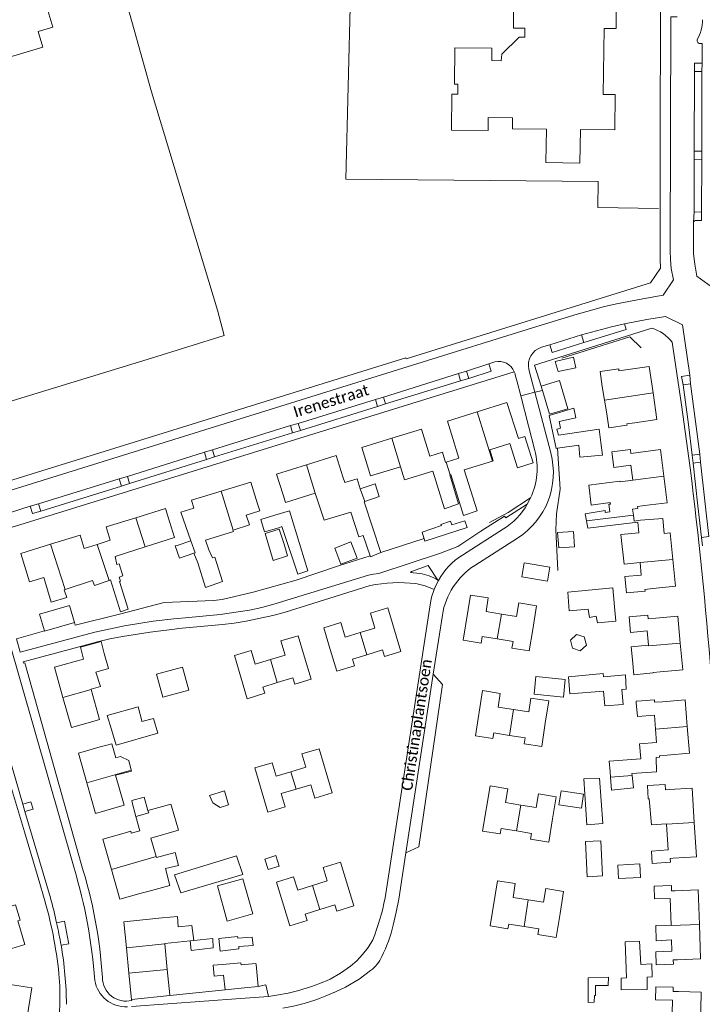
# Model space of a CAD drawing. Extents: x 177628 to 188968, y 384226 to 390673.
# Tile 193 of 256: x 184882 to 185035, y 384926 to 385147. Entities that reach past the tile are written whole.
import ezdxf

# ---------------------------------------------------------------- set-up
doc = ezdxf.new("R2010")
doc.units = 0
for name, color, linetype, lineweight in [('B01_D', 14, 'Continuous', 9), ('B01_F', 14, 'Continuous', 9), ('B01_T', 14, 'Continuous', 9), ('B02_D', 14, 'Continuous', 9), ('B02_F', 14, 'Continuous', 9), ('B02_T', 14, 'Continuous', 9), ('B07_D', 14, 'Continuous', 9), ('B11_F', 14, 'Continuous', 9), ('B11_S', 14, 'Continuous', 9), ('B14_F', 14, 'Continuous', 9), ('T01_F', 253, 'Continuous', 9), ('T01_T', 253, 'Continuous', 9), ('T03_F', 253, 'Continuous', 9), ('T04_F', 253, 'HAAG', 9), ('T04_T', 253, 'HAAG', 9), ('T05_F', 253, 'Continuous', 9), ('V00_F', 8, 'Continuous', 9), ('V00_T', 8, 'Continuous', 9), ('Z06', 7, 'Continuous', 9)]:
    doc.layers.add(name, color=color, linetype=linetype, lineweight=lineweight)
doc.styles.add('Legend', font='calibri.ttf')
doc.linetypes.add('HAAG', pattern='A,4,-1,[5,TOPOCAD.SHX,S=0.35,R=0,X=-0.35,Y=-0.35],-1', length=6)

msp = doc.modelspace()

# ---------------------------------------------------------------- linework, layer by layer
at = {"layer": 'B01_D', "linetype": 'Continuous'}
for points in [[(184994.807, 385142.738), (184994.831, 385144.762), (184992.247, 385144.793), (184992.343, 385152.826), (185000, 385152.734)], [(184864.564, 385137.539), (184865.574, 385134.149), (184886.896, 385140.498), (184885.847, 385144.02), (184889.175, 385145.011), (184888.067, 385148.733)], [(184989.494, 385137.463), (184987.412, 385137.488), (184987.445, 385140.275), (184979.155, 385140.373), (184979.058, 385132.201), (184979.814, 385132.192), (184979.789, 385129.982), (184978.467, 385129.997), (184978.376, 385121.914), (184986.564, 385121.822), (184986.597, 385124.771), (184992.036, 385124.71), (184992.008, 385122.212), (184999.671, 385122.127), (184999.482, 385114.657)], [(185013.133, 385058.402), (185013.59, 385055.257), (185017.7, 385055.854), (185017.652, 385056.182), (185019.424, 385056.437)], [(184978.99, 385051.902), (184979.441, 385050.463)], [(185020.191, 385049.783), (185018.545, 385049.568), (185018.432, 385050.457), (185014.235, 385049.923), (185014.683, 385046.401), (185018.553, 385046.893), (185018.974, 385043.583)], [(184959.8, 385046.007), (184960.26, 385044.504), (184966.945, 385046.586)], [(184966.945, 385046.586), (184967.85, 385043.621), (184974.202, 385045.58)], [(184954.477, 385043.06), (184954.083, 385044.327)], [(184947.904, 385040.666), (184941.229, 385038.592), (184940.714, 385040.247)], [(185020.114, 385037.219), (185020.038, 385037.661), (185021.591, 385037.862)], [(185022.47, 385006.611), (185022.18, 385009.81), (185018.442, 385009.471), (185018.127, 385012.943), (185022.297, 385013.321), (185022.372, 385012.491), (185024.11, 385012.65)], [(184996.57, 385010.109), (184995.798, 385005.372), (184991.924, 385005.991), (184992.157, 385007.447), (184988.639, 385008.01)], [(184988.639, 385008.01), (184985.269, 385008.549), (184985.032, 385007.055)], [(184959.447, 385004.489), (184956.205, 385003.487), (184956.66, 385002.014), (184952.726, 385000.8), (184951.248, 385005.678)], [(184963.386, 385004.059), (184962.921, 385005.563), (184959.447, 385004.489)], [(184945.466, 385003.958), (184946.958, 384999.017), (184943.334, 384997.898), (184942.89, 384999.337), (184939.39, 384998.257)], [(185018.925, 385003.362), (185019.228, 385000.012), (185023.543, 385000.402), (185023.533, 385000.509), (185025.082, 385000.651)], [(184939.39, 384998.257), (184936.158, 384997.26), (184936.595, 384995.845), (184932.686, 384994.637), (184931.238, 384999.478)], [(184992.256, 384992.218), (184988.824, 384992.756), (184989.306, 384995.828), (184985.325, 384996.453), (184983.735, 384986.313), (184987.636, 384985.703)], [(184999.369, 384989.189), (185000.144, 384994.129), (184996.162, 384994.753), (184995.68, 384991.681), (184992.256, 384992.218)], [(185024.044, 384987.826), (185023.783, 384990.964), (185019.996, 384990.649), (185019.742, 384993.698)], [(185025.62, 384993.975), (185023.83, 384993.831), (185023.783, 384994.4), (185020.989, 384994.167)], [(184999.369, 384989.189), (184998.574, 384983.919), (184994.642, 384984.536), (184994.851, 384985.871), (184991.347, 384986.42)], [(184991.347, 384986.42), (184987.834, 384986.97), (184987.636, 384985.703)], [(185020.741, 384981.182), (185020.461, 384984.512), (185024.293, 384984.831), (185024.044, 384987.826)], [(184899.774, 384983.844), (184901.249, 384984.261)], [(184942.437, 384978.297), (184945.761, 384979.291), (184944.87, 384982.27), (184948.731, 384983.425), (184951.685, 384973.546), (184947.824, 384972.391), (184946.933, 384975.371), (184943.609, 384974.377)], [(184942.437, 384978.297), (184939.112, 384977.303), (184938.221, 384980.282), (184934.36, 384979.128), (184937.314, 384969.249), (184941.175, 384970.403), (184940.284, 384973.383), (184943.609, 384974.377)], [(185024.177, 384981.468), (185024.936, 384981.531), (185024.907, 384981.883), (185026.685, 384982.028)], [(184903.174, 384977.525), (184905.099, 384970.785)], [(184993.902, 384970.84), (184990.478, 384971.406), (184990.985, 384974.475), (184987.009, 384975.132), (184985.336, 384965.009), (184989.302, 384964.356)], [(185027.1, 384974.306), (185026.275, 384974.259), (185026.201, 384975.427), (185022.237, 384975.177), (185022.423, 384972.228), (185022.658, 384972.243)], [(185000.993, 384967.753), (185001.808, 384972.686), (184997.832, 384973.343), (184997.325, 384970.275), (184993.902, 384970.84)], [(184992.942, 384965.029), (184996.254, 384964.482), (184996.046, 384963.221), (185000.139, 384962.546), (185000.993, 384967.753)], [(184989.302, 384964.356), (184989.507, 384965.597), (184992.942, 384965.029)], [(185028.035, 384958.939), (185027.338, 384958.897), (185027.392, 384958.032), (185023.307, 384957.774), (185023.133, 384960.534), (185026.859, 384960.769), (185026.495, 384966.552)], [(185026.495, 384966.552), (185026.488, 384966.663)], [(184995.582, 384949.61), (184992.158, 384950.164), (184992.654, 384953.234), (184988.676, 384953.877), (184987.041, 384943.775), (184991.011, 384943.13)], [(184910.453, 384951.51), (184908.935, 384951.078)], [(185002.685, 384946.546), (185003.483, 384951.481), (184999.505, 384952.125), (184999.008, 384949.055), (184995.582, 384949.61)], [(185028.416, 384951.656), (185027.638, 384951.633), (185027.598, 384952.786), (185023.734, 384952.652), (185023.833, 384949.798), (185027.316, 384949.919), (185027.523, 384943.97)], [(184910.043, 384945.224), (184913.597, 384945.581)], [(184994.614, 384943.634), (184997.939, 384943.095), (184997.741, 384941.873), (185001.807, 384941.214), (185002.685, 384946.546)], [(184991.011, 384943.13), (184991.182, 384944.19), (184994.614, 384943.634)], [(185027.639, 384940.634), (185027.726, 384938.13), (185024.086, 384938.003), (185024.189, 384935.049), (185028.052, 384935.184), (185028.018, 384936.157), (185028.964, 384936.186)], [(184914.198, 384939.727), (184914.188, 384939.828)], [(184914.783, 384934.023), (184914.198, 384939.727)], [(185029.225, 384929.09), (185027.978, 384929.119), (185028, 384930.032), (185024.106, 384930.126), (185024.036, 384927.234), (185027.858, 384927.141), (185027.719, 384921.422)]]:
    msp.add_lwpolyline(points, dxfattribs=at)
at = {"layer": 'B01_F', "linetype": 'Continuous'}
for points in [[(184977.178, 385047.596), (184977.055, 385047.558), (184976.38, 385049.848), (184973.546, 385048.914)], [(184979.441, 385050.463), (184980.02, 385048.471), (184977.178, 385047.596)], [(184957.96, 385041.637), (184957.248, 385043.897), (184954.477, 385043.06)], [(184935.467, 385036.677), (184934.947, 385038.3)], [(185019.086, 385035.735), (185018.886, 385037.058), (185020.114, 385037.219)], [(185020.678, 385034.577), (185019.286, 385034.412), (185019.086, 385035.735)], [(185023.447, 385019.308), (185021.681, 385019.111), (185021.739, 385018.687), (185017.55, 385018.318)], [(184896.034, 385003.481), (184895.349, 385006.213), (184899.974, 385007.424), (184900.678, 385004.763)], [(184901.249, 384984.261), (184902.35, 384984.55)], [(185018.797, 384977.422), (185018.746, 384977.894), (185024.303, 384978.3), (185024.177, 384981.468)], [(184915.361, 384952.806), (184910.453, 384951.51)], [(184913.597, 384945.581), (184917.025, 384945.844)]]:
    msp.add_lwpolyline(points, dxfattribs=at)
at = {"layer": 'B01_T', "linetype": 'Continuous'}
for points in [[(185007.609, 385152.645), (185015.28, 385152.56), (185015.21, 385144.65), (185012.555, 385144.655), (185012.355, 385129.875), (185015.03, 385129.89), (185014.94, 385121.98), (185007.261, 385122.084), (185007.121, 385114.516), (184999.482, 385114.657)], [(185012.125, 385064.538), (185011.636, 385067.889), (185015.801, 385068.497), (185015.87, 385068.026), (185022.621, 385069.012), (185023.486, 385063.084)], [(185023.486, 385063.084), (185024.352, 385057.156), (185019.424, 385056.437)], [(184984.119, 385058.868), (184990.794, 385060.974), (184993.35, 385052.875), (184994.819, 385053.338), (184996.671, 385047.471), (184993.147, 385046.359), (184991.427, 385051.805)], [(184978.99, 385051.902), (184977.455, 385056.765), (184984.119, 385058.868)], [(184973.546, 385048.914), (184971.698, 385054.975), (184965.005, 385052.935)], [(184965.005, 385052.935), (184958.31, 385050.895), (184959.8, 385046.007)], [(184945.919, 385047.002), (184952.587, 385049.095), (184954.083, 385044.327)], [(185020.191, 385049.783), (185025.149, 385050.415), (185025.909, 385044.463)], [(184940.714, 385040.247), (184939.251, 385044.91), (184945.919, 385047.002)], [(185025.909, 385044.463), (185026.669, 385038.51), (185021.591, 385037.862)], [(184926.835, 385041.077), (184933.488, 385043.1), (184934.947, 385038.3)], [(184917.801, 385036.405), (184920.708, 385037.323), (184920.182, 385039.055), (184926.835, 385041.077)], [(184899.085, 385029.178), (184901.987, 385030.12), (184901.065, 385033.1), (184907.711, 385035.157)], [(184907.711, 385035.157), (184914.358, 385037.215), (184914.893, 385035.486)], [(184916.357, 385030.755), (184914.893, 385035.486)], [(185020.678, 385034.577), (185025.659, 385035.012), (185025.952, 385031.654), (185027.297, 385031.782), (185027.907, 385025.803)], [(184888.63, 385029.209), (184895.264, 385031.239), (184896.183, 385028.236), (184899.085, 385029.178)], [(184892.326, 385017.31), (184888.816, 385016.236), (184887.117, 385021.792), (184883.942, 385020.82), (184881.996, 385027.179), (184888.63, 385029.209)], [(185027.907, 385025.803), (185028.516, 385019.825), (185023.447, 385019.308)], [(184989.542, 385013.585), (184986.117, 385014.14), (184986.613, 385017.199), (184982.641, 385017.842), (184981.001, 385007.71), (184985.032, 385007.055)], [(184996.57, 385010.109), (184997.435, 385015.454), (184993.463, 385016.097), (184992.967, 385013.031), (184989.542, 385013.585)], [(184957.95, 385009.44), (184961.263, 385010.442), (184960.249, 385013.794), (184964.119, 385014.964), (184967.079, 385005.177), (184963.386, 385004.059)], [(185024.11, 385012.65), (185029.044, 385013.097), (185029.587, 385007.102)], [(184951.248, 385005.678), (184949.778, 385010.539), (184953.599, 385011.694), (184954.588, 385008.424), (184957.95, 385009.44)], [(184937.847, 385003.413), (184941.151, 385004.402), (184940.205, 385007.564), (184944.043, 385008.712), (184945.466, 385003.958)], [(185029.587, 385007.102), (185030.129, 385001.108), (185025.082, 385000.651)], [(184901.611, 385001.379), (184900.678, 385004.763)], [(184931.238, 384999.478), (184929.783, 385004.341), (184933.548, 385005.468), (184934.465, 385002.401), (184937.847, 385003.413)], [(184891.421, 384994.946), (184889.533, 385001.686), (184896.034, 385003.481)], [(184898.81, 385000.606), (184901.611, 385001.379)], [(184897.749, 384996.719), (184897.736, 384996.767)], [(184898.075, 384989.556), (184899.632, 384990.003), (184897.749, 384996.719)], [(184898.075, 384989.556), (184893.309, 384988.209), (184891.421, 384994.946)], [(185031.155, 384988.418), (185030.657, 384994.395), (185025.62, 384993.975)], [(185026.685, 384982.028), (185031.653, 384982.442), (185031.155, 384988.418)], [(184896.771, 384975.828), (184894.883, 384982.45), (184899.774, 384983.844)], [(184905.099, 384970.785), (184898.726, 384968.968), (184896.771, 384975.828)], [(185027.1, 384974.306), (185032.243, 384974.629), (185032.726, 384966.945)], [(185032.726, 384966.945), (185033.208, 384959.264), (185028.035, 384958.939)], [(184904.077, 384964.252), (184900.335, 384963.191), (184902.253, 384956.426)], [(184947.263, 384952.834), (184950.588, 384953.867), (184949.665, 384956.837), (184953.514, 384958.033), (184956.543, 384948.237), (184952.689, 384947.046), (184952.252, 384948.46), (184948.932, 384947.434)], [(184902.253, 384956.426), (184904.154, 384949.723), (184908.935, 384951.078)], [(184947.263, 384952.834), (184943.961, 384951.808), (184943.038, 384954.778), (184939.19, 384953.582), (184942.191, 384943.792), (184946.065, 384944.99), (184945.625, 384946.411), (184948.932, 384947.434)], [(185028.416, 384951.656), (185033.587, 384951.839), (185033.861, 384944.104)], [(184878.04, 384938.146), (184882.901, 384939.595), (184881.313, 384944.923), (184881.822, 384945.075), (184880.815, 384948.455), (184876.069, 384947.04)], [(184910.043, 384945.224), (184905.012, 384944.71), (184905.61, 384938.852)], [(185033.861, 384944.104), (185034.134, 384936.369), (185028.964, 384936.186)], [(184905.61, 384938.852), (184906.187, 384933.19)], [(184915.363, 384928.359), (184914.783, 384934.023)], [(184906.785, 384927.333), (184906.187, 384933.19)], [(184878.493, 384923.736), (184883.339, 384922.955), (184884.458, 384929.902), (184879.62, 384930.681)], [(184915.378, 384928.21), (184906.785, 384927.333)], [(184915.363, 384928.359), (184915.378, 384928.21)], [(185029.225, 384929.09), (185034.289, 384928.969), (185034.105, 384921.269)]]:
    msp.add_lwpolyline(points, dxfattribs=at)
at = {"layer": 'B02_D', "linetype": 'Continuous'}
msp.add_lwpolyline([(184906.926, 384971.426), (184906.811, 384971.828), (184909.599, 384972.625)], dxfattribs=at)
at = {"layer": 'B02_F', "linetype": 'Continuous'}
for points in [[(185005.68, 385071.092), (185006.216, 385068.739), (185002.25, 385067.876), (185001.597, 385070.107), (185005.68, 385071.092)], [(185002.369, 385053.613), (185011.409, 385054.959), (185011.791, 385051.999)], [(185011.791, 385051.999), (185012.156, 385049.177), (185007.114, 385048.707)], [(184961.268, 385042.754), (184957.96, 385041.637)], [(184935.676, 385034.751), (184938.882, 385035.73)], [(184938.882, 385035.73), (184942.143, 385036.725)], [(184999.892, 385020.991), (185000.393, 385024.107), (184994.663, 385025.028), (184994.162, 385021.912), (184999.892, 385020.991)], [(185014.518, 385019.454), (185014.887, 385015.226)], [(185014.887, 385015.226), (185015.168, 385012.001)], [(185017.296, 384999.966), (185017.505, 384996.746)], [(184901.286, 384990.874), (184902.276, 384987.713)], [(184902.276, 384987.713), (184903.355, 384984.27)], [(185019.091, 384974.677), (185018.797, 384977.422)], [(184916.354, 384955.2), (184917.773, 384951.142), (184931.713, 384955.304)], [(185023.233, 384935.265), (185023.263, 384932.337), (185022.216, 384932.323)], [(185022.216, 384932.323), (185022.162, 384929.553)]]:
    msp.add_lwpolyline(points, dxfattribs=at)
at = {"layer": 'B02_T', "linetype": 'Continuous'}
for points in [[(185000.328, 385058.308), (185004.428, 385059.539), (185002.532, 385065.855), (184998.432, 385064.624)], [(184998.432, 385064.624), (184998.72, 385063.665)], [(184998.72, 385063.665), (185000.328, 385058.308)], [(184894.033, 385011.721), (184892.918, 385015.531), (184886.187, 385013.56)], [(184886.187, 385013.56), (184887.289, 385009.801)], [(184887.289, 385009.801), (184887.304, 385009.75), (184894.033, 385011.721)], [(184934.634, 384935.148), (184934.612, 384935.369), (184931.307, 384935.041), (184931.258, 384935.539), (184927.136, 384935.128)], [(184934.634, 384935.148), (184935.123, 384930.214)], [(184927.695, 384929.478), (184927.371, 384932.751)], [(184932.088, 384929.913), (184927.695, 384929.478)], [(184935.123, 384930.214), (184932.088, 384929.913)]]:
    msp.add_lwpolyline(points, dxfattribs=at)
at = {"layer": 'B07_D', "linetype": 'Continuous'}
for points in [[(185023.486, 385063.084), (185012.624, 385061.498)], [(184984.119, 385058.868), (184987.581, 385047.835)], [(184965.005, 385052.935), (184966.945, 385046.586)], [(184945.919, 385047.002), (184947.904, 385040.666)], [(184977.178, 385047.596), (184978.051, 385044.757)], [(185025.909, 385044.463), (185018.974, 385043.583)], [(184929.547, 385032.392), (184926.835, 385041.077)], [(184958.958, 385038.76), (184957.96, 385041.637)], [(184909.802, 385028.65), (184907.711, 385035.157)], [(185019.086, 385035.735), (185008.592, 385034.428)], [(184891.923, 385019.089), (184888.63, 385029.209)], [(184901.777, 385021.115), (184899.085, 385029.178)], [(184920.752, 385027.23), (184920.988, 385027.313), (184920.051, 385029.987)], [(185027.907, 385025.803), (185020.587, 385025.156)], [(184989.542, 385013.585), (184988.639, 385008.01)], [(184957.95, 385009.44), (184959.447, 385004.489)], [(185029.587, 385007.102), (185022.484, 385006.459), (185022.47, 385006.611)], [(184939.39, 384998.257), (184937.847, 385003.413)], [(184891.421, 384994.946), (184897.749, 384996.719)], [(184992.256, 384992.218), (184991.347, 384986.42)], [(185031.155, 384988.418), (185024.044, 384987.826)], [(184906.714, 384978.664), (184896.771, 384975.828)], [(184942.437, 384978.297), (184943.609, 384974.377)], [(185018.797, 384977.422), (185013.965, 384977.093)], [(184907.763, 384968.248), (184910.614, 384969.073), (184910.45, 384969.646)], [(184993.902, 384970.84), (184992.942, 384965.029)], [(185026.495, 384966.552), (185032.726, 384966.945)], [(184912.308, 384959.278), (184902.253, 384956.426)], [(184947.263, 384952.834), (184948.932, 384947.434)], [(184995.582, 384949.61), (184994.614, 384943.634)], [(185033.861, 384944.104), (185027.526, 384943.88), (185027.523, 384943.97)], [(184919.896, 384940.407), (184920.679, 384940.475)], [(184905.61, 384938.852), (184914.198, 384939.727)], [(184906.187, 384933.19), (184914.783, 384934.023)]]:
    msp.add_lwpolyline(points, dxfattribs=at)
at = {"layer": 'B11_F', "linetype": 'Continuous'}
for points in [[(184960.189, 385026.59), (184958.65, 385031.203), (184957.633, 385030.869), (184955.825, 385036.425), (184949.868, 385034.608), (184947.904, 385040.666)], [(184958.958, 385038.76), (184958.86, 385038.726), (184962.586, 385027.335), (184960.26, 385026.377), (184960.189, 385026.59)], [(184929.547, 385032.392), (184929.449, 385032.36), (184929.56, 385032.048), (184923.334, 385030.104), (184924.109, 385027.968), (184924.898, 385026.176), (184925.411, 385026.357), (184927.151, 385020.916), (184926.061, 385020.475)], [(184923.308, 385019.547), (184921.601, 385025.081), (184920.752, 385027.23)], [(184926.061, 385020.475), (184923.308, 385019.547)], [(185019.742, 384993.698), (185019.704, 384994.054), (185020.989, 384994.167)], [(185013.661, 384980.643), (185020.741, 384981.182)], [(185013.869, 384978.302), (185013.661, 384980.643)], [(185013.965, 384977.093), (185013.869, 384978.302)]]:
    msp.add_lwpolyline(points, dxfattribs=at)
at = {"layer": 'B11_S', "linetype": 'Continuous'}
for points in [[(184989.494, 385137.463), (184989.624, 385138.951), (184993.524, 385142.715), (184994.807, 385142.738)], [(185012.624, 385061.498), (185012.125, 385064.538)], [(185013.133, 385058.402), (185012.624, 385061.498)], [(184991.427, 385051.805), (184986.937, 385050.331), (184987.695, 385047.87), (184987.581, 385047.835)], [(184987.581, 385047.835), (184981.25, 385045.871), (184984.107, 385036.694), (184981.082, 385035.682), (184978.202, 385044.831), (184978.051, 385044.757)], [(184978.051, 385044.757), (184977.993, 385044.729), (184979.961, 385038.259), (184976.835, 385037.126), (184974.202, 385045.58)], [(185008.592, 385034.428), (185008.301, 385036.039), (185012.764, 385036.744), (185012.785, 385036.334), (185013.8, 385036.488), (185013.567, 385038.167), (185014.002, 385038.224), (185013.906, 385038.548), (185009.674, 385038.003), (185009.117, 385042.455), (185016.069, 385043.325), (185016.104, 385043.201), (185018.974, 385043.583)], [(184917.801, 385036.405), (184920.051, 385029.987)], [(184935.467, 385036.677), (184932.444, 385035.703), (184933.15, 385033.557), (184929.547, 385032.392)], [(185020.587, 385025.156), (185017.059, 385024.745), (185016.257, 385031.395), (185020.311, 385031.809), (185020.108, 385034.142), (185008.883, 385032.817), (185008.592, 385034.428)], [(184916.357, 385030.755), (184909.802, 385028.65)], [(184909.802, 385028.65), (184903.089, 385026.493), (184903.515, 385024.72), (184903.978, 385024.837), (184904.826, 385022.124), (184904.025, 385021.835), (184904.337, 385020.987), (184904.081, 385020.889), (184906.032, 385014.665), (184904.31, 385014.101), (184902.096, 385021.222), (184901.777, 385021.115)], [(185017.55, 385018.318), (185017.165, 385021.975), (185020.834, 385022.321), (185020.587, 385025.156)], [(184901.777, 385021.115), (184898.457, 385020.007), (184898.047, 385021.082), (184891.923, 385019.089)], [(184891.923, 385019.089), (184891.719, 385019.023), (184892.326, 385017.31)], [(185022.47, 385006.611), (185018.596, 385006.24), (185018.925, 385003.362)], [(184897.736, 384996.767), (184899.828, 384997.384), (184898.81, 385000.606)], [(184902.35, 384984.55), (184903.266, 384981.437), (184904.276, 384981.715), (184906.132, 384980.802), (184906.714, 384978.664)], [(184906.714, 384978.664), (184906.772, 384978.452), (184903.174, 384977.525)], [(185026.488, 384966.663), (185023.161, 384966.393), (185022.658, 384972.243)], [(184913.7, 384970.533), (184910.45, 384969.646)], [(184912.308, 384959.278), (184911.125, 384963.415), (184917.27, 384965.21), (184915.714, 384970.55)], [(184915.714, 384970.55), (184915.576, 384971.023), (184913.7, 384970.533)], [(184907.763, 384968.248), (184908.594, 384965.09), (184906.722, 384964.568)], [(184904.077, 384964.252), (184906.615, 384965.006), (184906.722, 384964.568)], [(184915.361, 384952.806), (184914.396, 384956.652), (184917.31, 384957.29), (184916.544, 384960.22), (184912.353, 384959.122)], [(184912.353, 384959.122), (184912.308, 384959.278)], [(184920.679, 384940.475), (184920.303, 384943.874), (184917.182, 384943.57), (184917.025, 384945.844)], [(185027.639, 384940.634), (185024.177, 384940.435), (185024.13, 384943.88), (185027.523, 384943.97)], [(184914.188, 384939.828), (184919.896, 384940.407)]]:
    msp.add_lwpolyline(points, dxfattribs=at)
at = {"layer": 'B14_F', "linetype": 'Continuous'}
for points in [[(185002.143, 385050.716), (185001.786, 385050.667), (185000.255, 385058.059), (185005.75, 385059.684), (185006.231, 385057.535), (185002.517, 385056.692), (185002.804, 385055.237), (185001.966, 385055.02), (185002.369, 385053.613)], [(185006.891, 385051.366), (185002.143, 385050.716)], [(185007.114, 385048.707), (185006.891, 385051.366)], [(184961.268, 385042.754), (184962.173, 385039.875), (184958.958, 385038.76)], [(184939.742, 385032.911), (184940.392, 385033.202), (184944.017, 385022.486), (184946.259, 385023.287), (184942.143, 385036.725)], [(184935.676, 385034.751), (184936.546, 385032.018)], [(184936.546, 385032.018), (184939.742, 385032.911)], [(184972.402, 385029.918), (184971.845, 385031.948), (184976.12, 385033.443), (184976.027, 385033.661), (184978.153, 385034.386), (184978.448, 385033.592), (184981.4, 385034.486), (184981.868, 385033.003), (184972.402, 385029.918)], [(184936.67, 385031.624), (184939.836, 385032.624)], [(184936.67, 385031.624), (184938.507, 385025.59), (184941.714, 385026.647), (184940.953, 385029.225)], [(184940.953, 385029.225), (184939.836, 385032.624)], [(185005.704, 385032.06), (185005.934, 385028.617), (185002.376, 385028.38), (185002.146, 385031.823), (185005.704, 385032.06)], [(184920.752, 385027.23), (184917.489, 385026.086), (184916.551, 385028.857), (184916.964, 385028.97)], [(184920.051, 385029.987), (184916.964, 385028.97)], [(184953.652, 385024.729), (184952.262, 385028.368), (184955.879, 385029.75), (184957.269, 385026.111), (184953.652, 385024.729)], [(185014.518, 385019.454), (185004.402, 385018.504), (185004.749, 385014.279), (185008.945, 385014.708)], [(185008.945, 385014.708), (185009.292, 385012.856), (185010.786, 385013.112), (185011.055, 385011.609), (185015.168, 385012.001)], [(185005.467, 385005.943), (185005.024, 385007.723), (185006.35, 385009.048), (185008.102, 385008.469), (185008.596, 385006.636), (185007.219, 385005.365), (185005.467, 385005.943)], [(184919.572, 384996.562), (184913.747, 384994.984), (184912.358, 385000.107), (184918.184, 385001.686), (184919.572, 384996.562)], [(185017.296, 384999.966), (185012.435, 384999.501), (185012.352, 385000.269), (185004.59, 384999.526), (185004.853, 384995.752)], [(185003.451, 384995.02), (184996.884, 384995.673), (184997.277, 384999.628), (185003.844, 384998.975), (185003.451, 384995.02)], [(185017.505, 384996.746), (185016.472, 384996.684), (185016.799, 384993.377), (185012.685, 384993.066), (185012.369, 384996.353), (185004.853, 384995.752)], [(184901.286, 384990.874), (184908.249, 384992.817), (184909.067, 384989.677)], [(184909.067, 384989.677), (184909.097, 384989.563), (184911.714, 384990.209), (184912.639, 384986.951), (184903.355, 384984.27)], [(185008.642, 384966.418), (185012.243, 384966.668), (185011.511, 384976.869), (185008.025, 384976.673), (185008.642, 384966.418)], [(185019.091, 384974.677), (185014.199, 384974.166), (185013.965, 384977.093)], [(184928.511, 384970.899), (184926.586, 384970.28), (184924.94, 384971.363), (184924.235, 384972.981), (184927.595, 384974.027), (184928.511, 384970.899)], [(185007.472, 384970.14), (185007.961, 384973.252), (185002.938, 384974.046), (185002.433, 384970.866), (185007.472, 384970.14)], [(184906.926, 384971.426), (184907.763, 384968.248)], [(184909.599, 384972.625), (184910.45, 384969.646)], [(185012.164, 384954.987), (185008.738, 384954.792), (185008.372, 384962.679), (185011.827, 384962.791), (185012.164, 384954.987)], [(184916.354, 384955.2), (184930.276, 384959.466), (184931.713, 384955.304)], [(184937.339, 384956.37), (184936.591, 384958.711), (184939.068, 384959.505), (184939.817, 384957.164), (184937.339, 384956.37)], [(185020.67, 384954.611), (185020.57, 384957.644), (185015.599, 384957.347), (185015.765, 384954.386), (185020.67, 384954.611)], [(184926.001, 384952.716), (184928.201, 384944.845), (184933.918, 384946.443), (184931.718, 384954.314), (184926.001, 384952.716)], [(184919.896, 384940.407), (184920.107, 384938.274), (184925.046, 384938.847), (184924.943, 384940.933), (184920.679, 384940.475)], [(184930.497, 384941.387), (184930.549, 384941.016), (184933.764, 384941.242), (184933.974, 384939.408), (184930.762, 384939.161), (184930.814, 384938.652), (184926.641, 384938.086), (184926.308, 384940.96)], [(184926.308, 384940.96), (184930.497, 384941.387)], [(185017.538, 384932.144), (185017.278, 384940.229), (185020.498, 384940.33), (185020.768, 384935.156), (185023.233, 384935.265)], [(184927.371, 384932.751), (184925.297, 384932.512), (184925.061, 384934.963), (184927.136, 384935.128)], [(185008.939, 384926.646), (185010.337, 384926.686), (185010.396, 384928.182), (185010.626, 384928.228), (185010.637, 384930.397), (185013.48, 384930.404), (185013.541, 384932.321), (185008.956, 384932.159), (185008.939, 384926.646)], [(185022.162, 384929.553), (185016.395, 384929.445), (185016.362, 384932.109), (185017.538, 384932.144)]]:
    msp.add_lwpolyline(points, dxfattribs=at)
at = {"layer": 'T01_F', "linetype": 'Continuous'}
msp.add_lwpolyline([(184972.241, 385030.506), (184962.586, 385027.335)], dxfattribs=at)
at = {"layer": 'T01_T', "linetype": 'Continuous'}
for points in [[(184895.055, 385006.253), (184899.17, 385007.35), (184901.951, 385008.023), (184904.754, 385008.595), (184910.92, 385009.545), (184916.38, 385010.24), (184917.293, 385010.326)], [(184915.378, 384928.21), (184927.695, 384929.478)]]:
    msp.add_lwpolyline(points, dxfattribs=at)
at = {"layer": 'T03_F', "linetype": 'Continuous'}
msp.add_lwpolyline([(185024.706, 385104.391), (185011.125, 385104.621), (185011.248, 385110.406), (184954.713, 385110.981), (184955.797, 385152.557)], dxfattribs=at)
at = {"layer": 'T04_F', "linetype": 'HAAG'}
for points in [[(184866.585, 385057.21), (184911.255, 385070.845), (184927.51, 385075.961), (184925.978, 385081.642), (184911.274, 385130.471), (184903.458, 385158.363), (184893.159, 385155.614)], [(185003.044, 385070.864), (185018.309, 385075.641), (185020.832, 385073.203)], [(184996.089, 385039.574), (184991.033, 385036.307), (184986.888, 385034.055)], [(184904.355, 385013.666), (184914.085, 385016.2)]]:
    msp.add_lwpolyline(points, dxfattribs=at)
at = {"layer": 'T04_T', "linetype": 'HAAG'}
for points in [[(184997.04, 385050.244), (184995.639, 385055.726)], [(184882.52, 385002.91), (184895.055, 385006.253)]]:
    msp.add_lwpolyline(points, dxfattribs=at)
msp.add_arc((184981.407, 385046.26), 16.133, 335.51616, 14.2974, dxfattribs=at)
at = {"layer": 'T05_F', "linetype": 'Continuous'}
for points in [[(185002.143, 385050.716), (185002.736, 385041.529), (185001.874, 385036.061), (185001.701, 385032.433), (185002.209, 385023.32)], [(184960.189, 385026.59), (184953.107, 385024.365), (184943.648, 385021.157), (184933.964, 385018.49), (184927.025, 385016.843), (184925.118, 385016.607), (184914.085, 385016.2)], [(184894.033, 385011.721), (184894.129, 385011.092), (184904.355, 385013.666)]]:
    msp.add_lwpolyline(points, dxfattribs=at)
at = {"layer": 'V00_F', "linetype": 'Continuous'}
for points in [[(185034.503, 385136.939), (185034.45, 385135.074)], [(185034.395, 385117.188), (185034.387, 385115.384)], [(184962.101, 385022.703), (184975.912, 385027.243), (184979.777, 385028.721), (184984.973, 385032.154), (184990.213, 385035.532), (184990.575, 385035.144), (184995.356, 385038.157)], [(184969.219, 385022.923), (184969.407, 385023.131), (184973.128, 385024.439), (184975.362, 385021.182)], [(184881.037, 385008.055), (184887.289, 385009.801)], [(184936.845, 384930.613), (184935.123, 384930.214)], [(184936.845, 384930.613), (184937.407, 384928.006)]]:
    msp.add_lwpolyline(points, dxfattribs=at)
at = {"layer": 'V00_T', "linetype": 'Continuous'}
for points in [[(185014.415, 385221.899), (185025.542, 385220.889), (185025.288, 385191.049), (185025.132, 385152.167), (185025.097, 385116.401), (185025.11, 385109.46), (185025.054, 385100.801), (185025.073, 385093.072), (185025.189, 385091.036), (185022.909, 385087.712), (184968.24, 385070.699), (184968.152, 385070.983), (184873.645, 385041.601), (184870.763, 385043.133)], [(184969.652, 385069.282), (184997.471, 385077.942), (185006.517, 385080.738), (185009.465, 385081.587), (185012.334, 385082.356), (185015.305, 385083.031), (185021.197, 385084.173), (185025.767, 385085), (185028.081, 385088.397), (185027.587, 385090.986), (185027.368, 385092.966), (185027.354, 385094.926), (185027.463, 385147.269), (185028.873, 385147.284)], [(185034.503, 385136.939), (185034.501, 385141.306), (185034.171, 385141.304)], [(185032.74, 385135.067), (185032.802, 385136.908), (185034.503, 385136.939)], [(185032.726, 385117.207), (185032.74, 385135.067)], [(185032.74, 385135.067), (185034.45, 385135.074)], [(185034.45, 385135.074), (185034.395, 385117.188)], [(185032.726, 385117.207), (185032.679, 385115.414)], [(185034.395, 385117.188), (185032.726, 385117.207)], [(185032.666, 385103.611), (185032.679, 385115.414)], [(185034.387, 385115.384), (185032.679, 385115.414)], [(185034.344, 385103.581), (185034.387, 385115.384)], [(185032.666, 385103.611), (185032.57, 385101.322)], [(185034.344, 385103.581), (185032.666, 385103.611)], [(185034.344, 385103.581), (185034.357, 385101.684), (185033.09, 385101.708)], [(184851.669, 385101.908), (184860.186, 385073.046), (184864.959, 385056.713), (184869.212, 385042.312), (184871.78, 385040.919), (184874.235, 385039.585), (184969.652, 385069.282)], [(185032.57, 385101.322), (185032.538, 385094.248), (185032.814, 385091.951), (185033.282, 385089.268), (185036.601, 385086.878), (185047.962, 385088.759)], [(185017.136, 385078.573), (185022.092, 385079.518), (185026.305, 385080.222), (185030.084, 385078.323), (185031.703, 385067.042)], [(185023.212, 385077.56), (184996.97, 385069.346)], [(185007.49, 385076.092), (185014.192, 385077.915), (185017.136, 385078.573)], [(185008.016, 385074.402), (185017.467, 385077.284), (185017.136, 385078.573)], [(185000.373, 385073.868), (185007.49, 385076.092)], [(185007.49, 385076.092), (185008.016, 385074.402)], [(185000.373, 385073.868), (184998.528, 385073.308)], [(185008.016, 385074.402), (185000.9, 385072.158), (185000.373, 385073.868)], [(185031.781, 385046.331), (185029.86, 385060.42), (185027.741, 385074.48)], [(184981.717, 385067.969), (184986.778, 385069.633)], [(184982.27, 385066.363), (184987.252, 385067.954), (184986.778, 385069.633)], [(184988.065, 385070.022), (184986.778, 385069.633)], [(184997.028, 385063.231), (184995.834, 385067.761), (184995.692, 385068.393)], [(184998.432, 385064.624), (184996.97, 385069.346)], [(184879.868, 385032.996), (184992.443, 385067.832)], [(184979.928, 385067.415), (184963.161, 385062.124)], [(184981.717, 385067.969), (184979.928, 385067.415)], [(184979.928, 385067.415), (184980.4, 385065.832)], [(184980.4, 385065.832), (184982.27, 385066.363)], [(184982.27, 385066.363), (184981.717, 385067.969)], [(184993.916, 385062.431), (184993.1, 385065.605), (184992.644, 385067.172)], [(185030.199, 385064.903), (185029.898, 385066.812), (185031.703, 385067.042)], [(185031.85, 385065.137), (185031.703, 385067.042)], [(184980.4, 385065.832), (184963.623, 385060.651)], [(185030.199, 385064.903), (185031.85, 385065.137)], [(185030.199, 385064.903), (185031.4, 385056.039), (185032.266, 385049.2)], [(185031.85, 385065.137), (185033.947, 385049.374)], [(184961.368, 385061.651), (184944.077, 385056.238)], [(184963.161, 385062.124), (184961.368, 385061.651)], [(184961.368, 385061.651), (184961.823, 385060.063)], [(184963.623, 385060.651), (184963.161, 385062.124)], [(184997.028, 385063.231), (184993.916, 385062.431)], [(184995.639, 385055.726), (184993.916, 385062.431)], [(184997.028, 385063.231), (184998.72, 385063.665)], [(184997.028, 385063.231), (185000.599, 385049.676)], [(184887.054, 384950.413), (184886.217, 384953.278), (184882.839, 384964.821), (184878.539, 384979.015), (184875.158, 384990.657), (184871.708, 385002.927), (184871.868, 385002.98), (184869.883, 385009.634), (184869.562, 385009.586), (184866.702, 385019.497), (184862.579, 385033.485), (184856.193, 385055.587), (184855.06, 385059.422), (184850.058, 385057.971)], [(184961.823, 385060.063), (184944.582, 385054.707)], [(184961.823, 385060.063), (184963.623, 385060.651)], [(184942.343, 385055.77), (184924.92, 385050.345)], [(184944.077, 385056.238), (184942.343, 385055.77)], [(184942.343, 385055.77), (184942.783, 385054.166)], [(184944.582, 385054.707), (184944.077, 385056.238)], [(184942.783, 385054.166), (184925.378, 385048.753)], [(184942.783, 385054.166), (184944.582, 385054.707)], [(184923.107, 385049.814), (184905.835, 385044.42)], [(184924.92, 385050.345), (184923.107, 385049.814)], [(184923.107, 385049.814), (184923.559, 385048.189)], [(184923.559, 385048.189), (184925.378, 385048.753)], [(184925.378, 385048.753), (184924.92, 385050.345)], [(185033.947, 385049.374), (185032.266, 385049.2)], [(185032.266, 385049.2), (185032.438, 385047.373)], [(185034.126, 385047.594), (185033.947, 385049.374)], [(184923.559, 385048.189), (184906.342, 385042.804)], [(185032.438, 385047.373), (185034.126, 385047.594)], [(185032.438, 385047.373), (185033.549, 385037.857), (185034.357, 385030.754)], [(185034.126, 385047.594), (185036.015, 385030.965)], [(184905.835, 385044.42), (184904.037, 385043.849)], [(184906.342, 385042.804), (184905.835, 385044.42)], [(184904.037, 385043.849), (184885.973, 385038.263)], [(184904.537, 385042.225), (184886.489, 385036.642)], [(184904.037, 385043.849), (184904.537, 385042.225)], [(184904.537, 385042.225), (184906.342, 385042.804)], [(184995.356, 385038.157), (184996.089, 385039.574)], [(184884.07, 385037.767), (184874.968, 385034.813), (184873.715, 385032.404), (184872.642, 385030.385), (184876.074, 385018.613), (184893.9, 384956.72)], [(184885.973, 385038.263), (184884.07, 385037.767)], [(184886.489, 385036.642), (184884.613, 385036.101), (184884.07, 385037.767)], [(184886.489, 385036.642), (184885.973, 385038.263)], [(184980.826, 385026.789), (184990.056, 385032.647)], [(185036.015, 385030.965), (185034.357, 385030.754)], [(185034.357, 385030.754), (185034.535, 385028.898)], [(184993.177, 385030.593), (184983.602, 385024.473)], [(184881.037, 385008.055), (184881.87, 385005.08), (184898.55, 385009.52), (184905.205, 385010.925), (184911.615, 385011.995), (184916.225, 385012.545), (184919.605, 385012.79), (184926.585, 385013.495), (184933.185, 385014.46), (184935.933, 385015.043), (184938.645, 385015.775), (184959.774, 385022.261), (184960.933, 385022.505), (184962.101, 385022.703)], [(184971.29, 385022.67), (184969.219, 385022.923)], [(184917.293, 385010.326), (184927.095, 385011.245), (184929.765, 385011.569), (184932.419, 385012), (184938.43, 385013.285), (184940.97, 385013.968), (184960.205, 385019.96)], [(184970.413, 385020.405), (184972.509, 385019.922), (184974.485, 385019.074)], [(184975.455, 385021.125), (184974.934, 385020.117), (184974.485, 385019.074)], [(184975.455, 385021.125), (184975.362, 385021.182)], [(184973.574, 385015.649), (184973.935, 385017.387), (184974.485, 385019.074)], [(184963.519, 384950.026), (184973.574, 385015.649)], [(184976.349, 385013.352), (184974.318, 385000.149)], [(184895.502, 384957.656), (184882.87, 385002.64), (184882.59, 385002.57), (184882.52, 385002.91)], [(184968.165, 384960.149), (184974.318, 385000.149)], [(184968.165, 384960.149), (184971.066, 384961.5), (184976.342, 384997.82), (184974.318, 385000.149)], [(184877.565, 384987.763), (184880.103, 384978.984), (184882.448, 384971.038)], [(184882.448, 384971.038), (184884.212, 384971.558), (184884.726, 384969.899), (184882.923, 384969.421)], [(184882.448, 384971.038), (184882.923, 384969.421)], [(184882.923, 384969.421), (184888.606, 384950.081)], [(184968.165, 384960.149), (184966.569, 384949.778), (184966.017, 384946.845), (184965.364, 384943.933)], [(184889.959, 384944.457), (184891.758, 384944.846), (184892.649, 384940.055), (184892.705, 384939.775), (184891.008, 384939.427)], [(184958.479, 384937.379), (184959.743, 384938.925), (184960.749, 384940.649)], [(184955.759, 384934.729), (184957.185, 384935.986), (184958.479, 384937.379)], [(184960.285, 384933.755), (184957.705, 384931.865), (184954.644, 384930.049), (184952.404, 384928.99), (184950.123, 384928.024)], [(184951.212, 384931.879), (184953.539, 384933.219), (184955.759, 384934.729)], [(184906.785, 384927.333), (184906.805, 384927.08)], [(184931.192, 384927.542), (184906.801, 384925.759)], [(184931.192, 384927.542), (184937.407, 384928.006)]]:
    msp.add_lwpolyline(points, dxfattribs=at)
for centre, radius, start, end in [((185026.419, 385146.405), 8.141, 329.05243, 1.77834), ((185034.074, 385142.004), 0.707, 162.26939, 277.89385), ((185033.032, 385101.243), 0.468, 82.83843, 170.33513), ((185020.865, 385069.239), 8.646, 37.31574, 74.24801), ((184999.74, 385069.333), 4.155, 106.95163, 193.07769), ((184989.004, 385066.428), 3.715, 22.20916, 104.6398), ((184989.056, 385066.44), 3.662, 11.5325, 22.34325), ((184983.832, 385045.212), 17.351, 302.58694, 14.9077), ((184095.924, 384927.842), 943.328, 4.384118, 7.215865), ((184981.417, 385046.261), 16.123, 302.39836, 329.82747), ((184989.412, 385013.268), 16.017, 122.41772, 150.62419), ((184992.297, 385010.876), 16.139, 122.59932, 171.17674), ((184969.535, 385011.551), 11.257, 58.82388, 81.02925), ((184966.631, 384989.857), 30.781, 82.94244, 102.04982), ((184784.923, 384923.61), 113.896, 4.00885, 16.89985), ((184793.505, 384925.464), 106.957, 3.60434, 17.51651), ((184796.376, 384923.231), 94.664, 5.9647, 16.68693), ((184914.873, 384959.299), 49.522, 337.8772, 349.20813), ((184934.839, 384951.2), 31.378, 332.9473, 346.60905), ((184955.41, 384940.164), 8.052, 307.25724, 336.31359), ((184832.065, 384927.918), 58.689, 350.8219, 5.03405), ((184905.497, 384932.734), 7.053, 189.47472, 272.75506), ((184905.555, 384932.235), 5.305, 180.51302, 283.63179), ((184932.041, 384973.674), 45.982, 276.70197, 294.64101), ((184933.782, 384968.006), 43.193, 279.08258, 292.23047)]:
    msp.add_arc(centre, radius, start, end, dxfattribs=at)
at = {"layer": 'V00_T', "linetype": 'Continuous', "extrusion": (0, 0, -1)}
for centre, radius, start, end in [((-184829.862, 384932.974), 61.184, 163.76361, 169.18251), ((-184812.242, 384925.625), 79.966, 166.3788, 170.06097), ((-184812.474, 384925.682), 79.728, 170.07235, 179.61234)]:
    msp.add_arc(centre, radius, start, end, dxfattribs=at)

# ---------------------------------------------------------------- texts
at = {"layer": 'Z06', "linetype": 'Continuous', "style": 'Legend'}
for s, rotation, p in [('Irenestraat', 17.2207, (184943.449, 385057.568)), ('Christinaplantsoen', 81.31915, (184969.537, 384973.903))]:
    msp.add_text(s, height=2.5, rotation=rotation, dxfattribs=at).set_placement(p)

doc.saveas('drawing.dxf')
